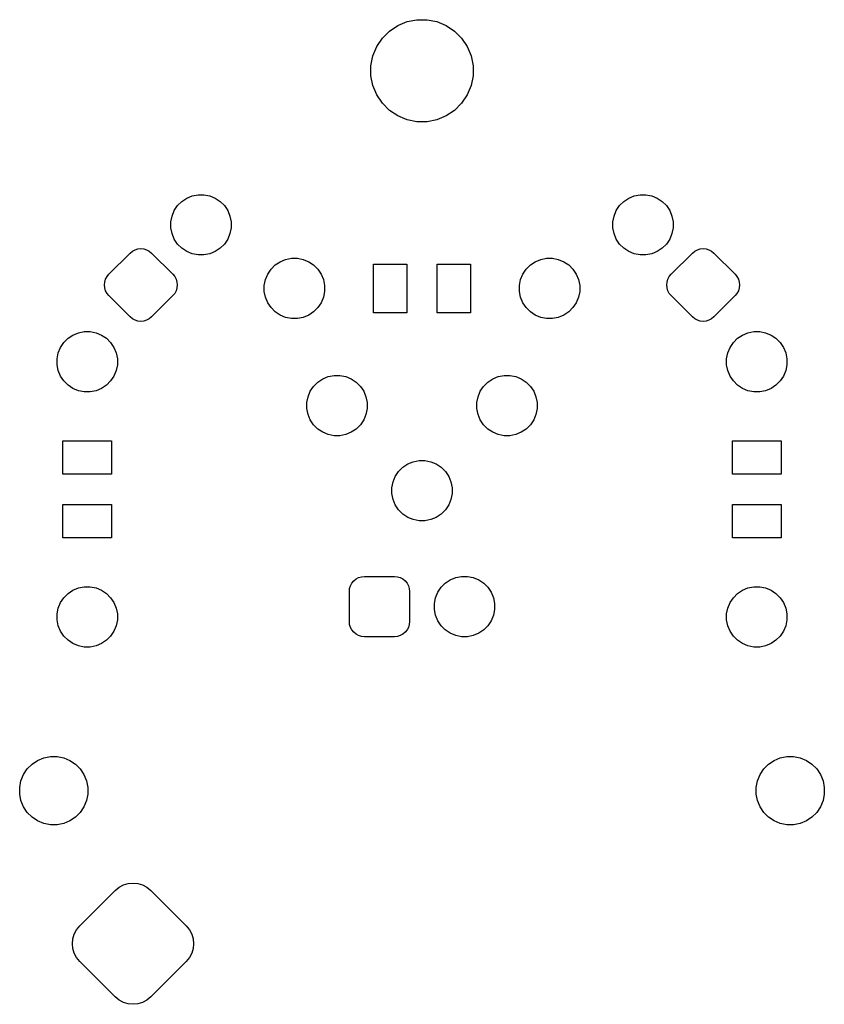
# Model space of a CAD drawing. Extents: x 5.09 to 6.74, y -5.6 to -2.91.
# Tile 3 of 3: x 5.37 to 6.32, y -4.07 to -2.91. Entities that reach past the tile are written whole.
import ezdxf

# ---------------------------------------------------------------- set-up
doc = ezdxf.new("R2010")
doc.units = 0
doc.header["$MEASUREMENT"] = 0
doc.layers.add('BLACK', color=7, linetype='CONTINUOUS')

msp = doc.modelspace()

# ---------------------------------------------------------------- linework, layer by layer
at = {"layer": 'BLACK', "linetype": 'CONTINUOUS'}
for p, q in [((5.81804, -2.91927), (5.82896, -2.91475)), ((5.82896, -2.91475), (5.84055, -2.91244)), ((5.84055, -2.91244), (5.85237, -2.91244)), ((5.85237, -2.91244), (5.86396, -2.91475)), ((5.86396, -2.91475), (5.87488, -2.91927)), ((5.79985, -2.93419), (5.80821, -2.92584)), ((5.80821, -2.92584), (5.81804, -2.91927)), ((5.87488, -2.91927), (5.8847, -2.92584)), ((5.8847, -2.92584), (5.89306, -2.93419)), ((5.79329, -2.94402), (5.79985, -2.93419)), ((5.89306, -2.93419), (5.89963, -2.94402)), ((5.78876, -2.95494), (5.79329, -2.94402)), ((5.89963, -2.94402), (5.90415, -2.95494)), ((5.78646, -2.96653), (5.78876, -2.95494)), ((5.90415, -2.95494), (5.90646, -2.96653)), ((5.78646, -2.97835), (5.78646, -2.96653)), ((5.90646, -2.96653), (5.90646, -2.97835)), ((5.78876, -2.98994), (5.78646, -2.97835)), ((5.90646, -2.97835), (5.90415, -2.98994)), ((5.79329, -3.00086), (5.78876, -2.98994)), ((5.90415, -2.98994), (5.89963, -3.00086)), ((5.79985, -3.01069), (5.79329, -3.00086)), ((5.89963, -3.00086), (5.89306, -3.01069)), ((5.80821, -3.01905), (5.79985, -3.01069)), ((5.81804, -3.02561), (5.80821, -3.01905)), ((5.8847, -3.01905), (5.87488, -3.02561)), ((5.89306, -3.01069), (5.8847, -3.01905)), ((5.82896, -3.03014), (5.81804, -3.02561)), ((5.84055, -3.03244), (5.82896, -3.03014)), ((5.85237, -3.03244), (5.84055, -3.03244)), ((5.86396, -3.03014), (5.85237, -3.03244)), ((5.87488, -3.02561), (5.86396, -3.03014)), ((5.56395, -3.1261), (5.56975, -3.12222)), ((5.56975, -3.12222), (5.5762, -3.11955)), ((5.5762, -3.11955), (5.58305, -3.11819)), ((5.58305, -3.11819), (5.59003, -3.11819)), ((5.59003, -3.11819), (5.59687, -3.11955)), ((5.59687, -3.11955), (5.60332, -3.12222)), ((5.60332, -3.12222), (5.60912, -3.1261)), ((6.08379, -3.1261), (6.08959, -3.12222)), ((6.08959, -3.12222), (6.09604, -3.11955)), ((6.09604, -3.11955), (6.10289, -3.11819)), ((6.10289, -3.11819), (6.10987, -3.11819)), ((6.10987, -3.11819), (6.11671, -3.11955)), ((6.11671, -3.11955), (6.12316, -3.12222)), ((6.12316, -3.12222), (6.12896, -3.1261)), ((5.55247, -3.14329), (5.55514, -3.13684)), ((5.55514, -3.13684), (5.55901, -3.13103)), ((5.55901, -3.13103), (5.56395, -3.1261)), ((5.60912, -3.1261), (5.61406, -3.13103)), ((5.61406, -3.13103), (5.61794, -3.13684)), ((5.61794, -3.13684), (5.62061, -3.14329)), ((6.07231, -3.14329), (6.07498, -3.13684)), ((6.07498, -3.13684), (6.07885, -3.13103)), ((6.07885, -3.13103), (6.08379, -3.1261)), ((6.12896, -3.1261), (6.1339, -3.13103)), ((6.1339, -3.13103), (6.13778, -3.13684)), ((6.13778, -3.13684), (6.14045, -3.14329)), ((5.5511, -3.15013), (5.55247, -3.14329)), ((5.62061, -3.14329), (5.62197, -3.15013)), ((6.07094, -3.15013), (6.07231, -3.14329)), ((6.14045, -3.14329), (6.14181, -3.15013)), ((5.5511, -3.15711), (5.5511, -3.15013)), ((5.55247, -3.16396), (5.5511, -3.15711)), ((5.62197, -3.15711), (5.62061, -3.16396)), ((5.62197, -3.15013), (5.62197, -3.15711)), ((6.07094, -3.15711), (6.07094, -3.15013)), ((6.07231, -3.16396), (6.07094, -3.15711)), ((6.14181, -3.15711), (6.14045, -3.16396)), ((6.14181, -3.15013), (6.14181, -3.15711)), ((5.55514, -3.1704), (5.55247, -3.16396)), ((5.55901, -3.17621), (5.55514, -3.1704)), ((5.61794, -3.1704), (5.61406, -3.17621)), ((5.62061, -3.16396), (5.61794, -3.1704)), ((6.07498, -3.1704), (6.07231, -3.16396)), ((6.07885, -3.17621), (6.07498, -3.1704)), ((6.13778, -3.1704), (6.1339, -3.17621)), ((6.14045, -3.16396), (6.13778, -3.1704)), ((5.50598, -3.18455), (5.50905, -3.18291)), ((5.50905, -3.18291), (5.51237, -3.1819)), ((5.51237, -3.1819), (5.51583, -3.18156)), ((5.51583, -3.18156), (5.51928, -3.1819)), ((5.51928, -3.1819), (5.52261, -3.18291)), ((5.52261, -3.18291), (5.52567, -3.18455)), ((5.56395, -3.18114), (5.55901, -3.17621)), ((5.56975, -3.18502), (5.56395, -3.18114)), ((5.60912, -3.18114), (5.60332, -3.18502)), ((5.61406, -3.17621), (5.60912, -3.18114)), ((6.08379, -3.18114), (6.07885, -3.17621)), ((6.08959, -3.18502), (6.08379, -3.18114)), ((6.12896, -3.18114), (6.12316, -3.18502)), ((6.1339, -3.17621), (6.12896, -3.18114)), ((6.16724, -3.18455), (6.17031, -3.18291)), ((6.17031, -3.18291), (6.17363, -3.1819)), ((6.17363, -3.1819), (6.17709, -3.18156)), ((6.17709, -3.18156), (6.18054, -3.1819)), ((6.18054, -3.1819), (6.18387, -3.18291)), ((6.18387, -3.18291), (6.18693, -3.18455)), ((5.47824, -3.2118), (5.5033, -3.18675)), ((5.5033, -3.18675), (5.50598, -3.18455)), ((5.52567, -3.18455), (5.52835, -3.18675)), ((5.52835, -3.18675), (5.55341, -3.2118)), ((5.5762, -3.18769), (5.56975, -3.18502)), ((5.58305, -3.18905), (5.5762, -3.18769)), ((5.59003, -3.18905), (5.58305, -3.18905)), ((5.59687, -3.18769), (5.59003, -3.18905)), ((5.60332, -3.18502), (5.59687, -3.18769)), ((5.67967, -3.19695), (5.68612, -3.19428)), ((5.68612, -3.19428), (5.69297, -3.19291)), ((5.69297, -3.19291), (5.69995, -3.19291)), ((5.69995, -3.19291), (5.70679, -3.19428)), ((5.70679, -3.19428), (5.71324, -3.19695)), ((5.97967, -3.19695), (5.98612, -3.19428)), ((5.98612, -3.19428), (5.99297, -3.19291)), ((5.99297, -3.19291), (5.99995, -3.19291)), ((5.99995, -3.19291), (6.00679, -3.19428)), ((6.00679, -3.19428), (6.01324, -3.19695)), ((6.09604, -3.18769), (6.08959, -3.18502)), ((6.10289, -3.18905), (6.09604, -3.18769)), ((6.10987, -3.18905), (6.10289, -3.18905)), ((6.11671, -3.18769), (6.10987, -3.18905)), ((6.12316, -3.18502), (6.11671, -3.18769)), ((6.13951, -3.2118), (6.16456, -3.18675)), ((6.16456, -3.18675), (6.16724, -3.18455)), ((6.18693, -3.18455), (6.18962, -3.18675)), ((6.18962, -3.18675), (6.21467, -3.2118)), ((5.66506, -3.21156), (5.66893, -3.20576)), ((5.66893, -3.20576), (5.67387, -3.20082)), ((5.67387, -3.20082), (5.67967, -3.19695)), ((5.71324, -3.19695), (5.71904, -3.20082)), ((5.71904, -3.20082), (5.72398, -3.20576)), ((5.72398, -3.20576), (5.72786, -3.21156)), ((5.78937, -3.25689), (5.78937, -3.1998)), ((5.78937, -3.1998), (5.82874, -3.1998)), ((5.82874, -3.1998), (5.82874, -3.25689)), ((5.86417, -3.25689), (5.86417, -3.1998)), ((5.86417, -3.1998), (5.90354, -3.1998)), ((5.90354, -3.1998), (5.90354, -3.25689)), ((5.96506, -3.21156), (5.96893, -3.20576)), ((5.96893, -3.20576), (5.97387, -3.20082)), ((5.97387, -3.20082), (5.97967, -3.19695)), ((6.01324, -3.19695), (6.01904, -3.20082)), ((6.01904, -3.20082), (6.02398, -3.20576)), ((6.02398, -3.20576), (6.02786, -3.21156)), ((5.47339, -3.22088), (5.4744, -3.21755)), ((5.4744, -3.21755), (5.47604, -3.21449)), ((5.47604, -3.21449), (5.47824, -3.2118)), ((5.55341, -3.2118), (5.55561, -3.21449)), ((5.55561, -3.21449), (5.55725, -3.21755)), ((5.55725, -3.21755), (5.55826, -3.22088)), ((5.66102, -3.22486), (5.66239, -3.21801)), ((5.66239, -3.21801), (5.66506, -3.21156)), ((5.72786, -3.21156), (5.73053, -3.21801)), ((5.73053, -3.21801), (5.73189, -3.22486)), ((5.96102, -3.22486), (5.96239, -3.21801)), ((5.96239, -3.21801), (5.96506, -3.21156)), ((6.02786, -3.21156), (6.03053, -3.21801)), ((6.03053, -3.21801), (6.03189, -3.22486)), ((6.13466, -3.22088), (6.13566, -3.21755)), ((6.13566, -3.21755), (6.1373, -3.21449)), ((6.1373, -3.21449), (6.13951, -3.2118)), ((6.21467, -3.2118), (6.21687, -3.21449)), ((6.21687, -3.21449), (6.21851, -3.21755)), ((6.21851, -3.21755), (6.21952, -3.22088)), ((5.47305, -3.22433), (5.47339, -3.22088)), ((5.47339, -3.22779), (5.47305, -3.22433)), ((5.4744, -3.23111), (5.47339, -3.22779)), ((5.55826, -3.22779), (5.55725, -3.23111)), ((5.55826, -3.22088), (5.5586, -3.22433)), ((5.5586, -3.22433), (5.55826, -3.22779)), ((5.66102, -3.23184), (5.66102, -3.22486)), ((5.73189, -3.22486), (5.73189, -3.23184)), ((5.96102, -3.23184), (5.96102, -3.22486)), ((6.03189, -3.22486), (6.03189, -3.23184)), ((6.13432, -3.22433), (6.13466, -3.22088)), ((6.13466, -3.22779), (6.13432, -3.22433)), ((6.13566, -3.23111), (6.13466, -3.22779)), ((6.21952, -3.22779), (6.21851, -3.23111)), ((6.21952, -3.22088), (6.21986, -3.22433)), ((6.21986, -3.22433), (6.21952, -3.22779)), ((5.47604, -3.23417), (5.4744, -3.23111)), ((5.47824, -3.23686), (5.47604, -3.23417)), ((5.5033, -3.26191), (5.47824, -3.23686)), ((5.55341, -3.23686), (5.52835, -3.26191)), ((5.55561, -3.23417), (5.55341, -3.23686)), ((5.55725, -3.23111), (5.55561, -3.23417)), ((5.66239, -3.23868), (5.66102, -3.23184)), ((5.66506, -3.24513), (5.66239, -3.23868)), ((5.73053, -3.23868), (5.72786, -3.24513)), ((5.73189, -3.23184), (5.73053, -3.23868)), ((5.96239, -3.23868), (5.96102, -3.23184)), ((5.96506, -3.24513), (5.96239, -3.23868)), ((6.03053, -3.23868), (6.02786, -3.24513)), ((6.03189, -3.23184), (6.03053, -3.23868)), ((6.1373, -3.23417), (6.13566, -3.23111)), ((6.13951, -3.23686), (6.1373, -3.23417)), ((6.16456, -3.26191), (6.13951, -3.23686)), ((6.21467, -3.23686), (6.18962, -3.26191)), ((6.21687, -3.23417), (6.21467, -3.23686)), ((6.21851, -3.23111), (6.21687, -3.23417)), ((5.66893, -3.25093), (5.66506, -3.24513)), ((5.67387, -3.25587), (5.66893, -3.25093)), ((5.72398, -3.25093), (5.71904, -3.25587)), ((5.72786, -3.24513), (5.72398, -3.25093)), ((5.96893, -3.25093), (5.96506, -3.24513)), ((5.97387, -3.25587), (5.96893, -3.25093)), ((6.02398, -3.25093), (6.01904, -3.25587)), ((6.02786, -3.24513), (6.02398, -3.25093)), ((5.50598, -3.26412), (5.5033, -3.26191)), ((5.50905, -3.26575), (5.50598, -3.26412)), ((5.52567, -3.26412), (5.52261, -3.26575)), ((5.52835, -3.26191), (5.52567, -3.26412)), ((5.67967, -3.25975), (5.67387, -3.25587)), ((5.68612, -3.26242), (5.67967, -3.25975)), ((5.69297, -3.26378), (5.68612, -3.26242)), ((5.69995, -3.26378), (5.69297, -3.26378)), ((5.70679, -3.26242), (5.69995, -3.26378)), ((5.71324, -3.25975), (5.70679, -3.26242)), ((5.71904, -3.25587), (5.71324, -3.25975)), ((5.82874, -3.25689), (5.78937, -3.25689)), ((5.90354, -3.25689), (5.86417, -3.25689)), ((5.97967, -3.25975), (5.97387, -3.25587)), ((5.98612, -3.26242), (5.97967, -3.25975)), ((5.99297, -3.26378), (5.98612, -3.26242)), ((5.99995, -3.26378), (5.99297, -3.26378)), ((6.00679, -3.26242), (5.99995, -3.26378)), ((6.01324, -3.25975), (6.00679, -3.26242)), ((6.01904, -3.25587), (6.01324, -3.25975)), ((6.16724, -3.26412), (6.16456, -3.26191)), ((6.17031, -3.26575), (6.16724, -3.26412)), ((6.18693, -3.26412), (6.18387, -3.26575)), ((6.18962, -3.26191), (6.18693, -3.26412)), ((5.51237, -3.26676), (5.50905, -3.26575)), ((5.51583, -3.2671), (5.51237, -3.26676)), ((5.51928, -3.26676), (5.51583, -3.2671)), ((5.52261, -3.26575), (5.51928, -3.26676)), ((6.17363, -3.26676), (6.17031, -3.26575)), ((6.17709, -3.2671), (6.17363, -3.26676)), ((6.18054, -3.26676), (6.17709, -3.2671)), ((6.18387, -3.26575), (6.18054, -3.26676)), ((5.42523, -3.29198), (5.43017, -3.28704)), ((5.43017, -3.28704), (5.43597, -3.28317)), ((5.43597, -3.28317), (5.44242, -3.2805)), ((5.44242, -3.2805), (5.44927, -3.27913)), ((5.44927, -3.27913), (5.45625, -3.27913)), ((5.45625, -3.27913), (5.46309, -3.2805)), ((5.46309, -3.2805), (5.46954, -3.28317)), ((5.46954, -3.28317), (5.47534, -3.28704)), ((5.47534, -3.28704), (5.48028, -3.29198)), ((6.21263, -3.29198), (6.21757, -3.28704)), ((6.21757, -3.28704), (6.22337, -3.28317)), ((6.22337, -3.28317), (6.22982, -3.2805)), ((6.22982, -3.2805), (6.23667, -3.27913)), ((6.23667, -3.27913), (6.24365, -3.27913)), ((6.24365, -3.27913), (6.25049, -3.2805)), ((6.25049, -3.2805), (6.25694, -3.28317)), ((6.25694, -3.28317), (6.26274, -3.28704)), ((6.26274, -3.28704), (6.26768, -3.29198)), ((5.41868, -3.30423), (5.42136, -3.29778)), ((5.42136, -3.29778), (5.42523, -3.29198)), ((5.48028, -3.29198), (5.48416, -3.29778)), ((5.48416, -3.29778), (5.48683, -3.30423)), ((6.20609, -3.30423), (6.20876, -3.29778)), ((6.20876, -3.29778), (6.21263, -3.29198)), ((6.26768, -3.29198), (6.27156, -3.29778)), ((6.27156, -3.29778), (6.27423, -3.30423)), ((5.41732, -3.31108), (5.41868, -3.30423)), ((5.48683, -3.30423), (5.48819, -3.31108)), ((6.20472, -3.31108), (6.20609, -3.30423)), ((6.27423, -3.30423), (6.27559, -3.31108)), ((5.41732, -3.31806), (5.41732, -3.31108)), ((5.41868, -3.3249), (5.41732, -3.31806)), ((5.48819, -3.31806), (5.48683, -3.3249)), ((5.48819, -3.31108), (5.48819, -3.31806)), ((6.20472, -3.31806), (6.20472, -3.31108)), ((6.20609, -3.3249), (6.20472, -3.31806)), ((6.27559, -3.31806), (6.27423, -3.3249)), ((6.27559, -3.31108), (6.27559, -3.31806)), ((5.42136, -3.33135), (5.41868, -3.3249)), ((5.42523, -3.33715), (5.42136, -3.33135)), ((5.48416, -3.33135), (5.48028, -3.33715)), ((5.48683, -3.3249), (5.48416, -3.33135)), ((5.72967, -3.33474), (5.73612, -3.33207)), ((5.73612, -3.33207), (5.74297, -3.33071)), ((5.74297, -3.33071), (5.74995, -3.33071)), ((5.74995, -3.33071), (5.75679, -3.33207)), ((5.75679, -3.33207), (5.76324, -3.33474)), ((5.92967, -3.33474), (5.93612, -3.33207)), ((5.93612, -3.33207), (5.94297, -3.33071)), ((5.94297, -3.33071), (5.94995, -3.33071)), ((5.94995, -3.33071), (5.95679, -3.33207)), ((5.95679, -3.33207), (5.96324, -3.33474)), ((6.20876, -3.33135), (6.20609, -3.3249)), ((6.21263, -3.33715), (6.20876, -3.33135)), ((6.27156, -3.33135), (6.26768, -3.33715)), ((6.27423, -3.3249), (6.27156, -3.33135)), ((5.43017, -3.34209), (5.42523, -3.33715)), ((5.43597, -3.34597), (5.43017, -3.34209)), ((5.47534, -3.34209), (5.46954, -3.34597)), ((5.48028, -3.33715), (5.47534, -3.34209)), ((5.71506, -3.34936), (5.71893, -3.34355)), ((5.71893, -3.34355), (5.72387, -3.33862)), ((5.72387, -3.33862), (5.72967, -3.33474)), ((5.76324, -3.33474), (5.76904, -3.33862)), ((5.76904, -3.33862), (5.77398, -3.34355)), ((5.77398, -3.34355), (5.77786, -3.34936)), ((5.91506, -3.34936), (5.91893, -3.34355)), ((5.91893, -3.34355), (5.92387, -3.33862)), ((5.92387, -3.33862), (5.92967, -3.33474)), ((5.96324, -3.33474), (5.96904, -3.33862)), ((5.96904, -3.33862), (5.97398, -3.34355)), ((5.97398, -3.34355), (5.97786, -3.34936)), ((6.21757, -3.34209), (6.21263, -3.33715)), ((6.22337, -3.34597), (6.21757, -3.34209)), ((6.26274, -3.34209), (6.25694, -3.34597)), ((6.26768, -3.33715), (6.26274, -3.34209)), ((5.44242, -3.34864), (5.43597, -3.34597)), ((5.44927, -3.35), (5.44242, -3.34864)), ((5.45625, -3.35), (5.44927, -3.35)), ((5.46309, -3.34864), (5.45625, -3.35)), ((5.46954, -3.34597), (5.46309, -3.34864)), ((5.71102, -3.36265), (5.71239, -3.35581)), ((5.71239, -3.35581), (5.71506, -3.34936)), ((5.77786, -3.34936), (5.78053, -3.35581)), ((5.78053, -3.35581), (5.78189, -3.36265)), ((5.91102, -3.36265), (5.91239, -3.35581)), ((5.91239, -3.35581), (5.91506, -3.34936)), ((5.97786, -3.34936), (5.98053, -3.35581)), ((5.98053, -3.35581), (5.98189, -3.36265)), ((6.22982, -3.34864), (6.22337, -3.34597)), ((6.23667, -3.35), (6.22982, -3.34864)), ((6.24365, -3.35), (6.23667, -3.35)), ((6.25049, -3.34864), (6.24365, -3.35)), ((6.25694, -3.34597), (6.25049, -3.34864)), ((5.71102, -3.36963), (5.71102, -3.36265)), ((5.78189, -3.36265), (5.78189, -3.36963)), ((5.91102, -3.36963), (5.91102, -3.36265)), ((5.98189, -3.36265), (5.98189, -3.36963)), ((5.71239, -3.37648), (5.71102, -3.36963)), ((5.71506, -3.38293), (5.71239, -3.37648)), ((5.78053, -3.37648), (5.77786, -3.38293)), ((5.78189, -3.36963), (5.78053, -3.37648)), ((5.91239, -3.37648), (5.91102, -3.36963)), ((5.91506, -3.38293), (5.91239, -3.37648)), ((5.98053, -3.37648), (5.97786, -3.38293)), ((5.98189, -3.36963), (5.98053, -3.37648)), ((5.71893, -3.38873), (5.71506, -3.38293)), ((5.72387, -3.39366), (5.71893, -3.38873)), ((5.77398, -3.38873), (5.76904, -3.39366)), ((5.77786, -3.38293), (5.77398, -3.38873)), ((5.91893, -3.38873), (5.91506, -3.38293)), ((5.92387, -3.39366), (5.91893, -3.38873)), ((5.97398, -3.38873), (5.96904, -3.39366)), ((5.97786, -3.38293), (5.97398, -3.38873)), ((5.72967, -3.39754), (5.72387, -3.39366)), ((5.73612, -3.40021), (5.72967, -3.39754)), ((5.74297, -3.40157), (5.73612, -3.40021)), ((5.74995, -3.40157), (5.74297, -3.40157)), ((5.75679, -3.40021), (5.74995, -3.40157)), ((5.76324, -3.39754), (5.75679, -3.40021)), ((5.76904, -3.39366), (5.76324, -3.39754)), ((5.92967, -3.39754), (5.92387, -3.39366)), ((5.93612, -3.40021), (5.92967, -3.39754)), ((5.94297, -3.40157), (5.93612, -3.40021)), ((5.94995, -3.40157), (5.94297, -3.40157)), ((5.95679, -3.40021), (5.94995, -3.40157)), ((5.96324, -3.39754), (5.95679, -3.40021)), ((5.96904, -3.39366), (5.96324, -3.39754)), ((5.42421, -3.44685), (5.42421, -3.40748)), ((5.42421, -3.40748), (5.4813, -3.40748)), ((5.4813, -3.40748), (5.4813, -3.44685)), ((6.21161, -3.44685), (6.21161, -3.40748)), ((6.21161, -3.40748), (6.2687, -3.40748)), ((6.2687, -3.40748), (6.2687, -3.44685)), ((5.82387, -3.43862), (5.82967, -3.43474)), ((5.82967, -3.43474), (5.83612, -3.43207)), ((5.83612, -3.43207), (5.84297, -3.43071)), ((5.84297, -3.43071), (5.84995, -3.43071)), ((5.84995, -3.43071), (5.85679, -3.43207)), ((5.85679, -3.43207), (5.86324, -3.43474)), ((5.86324, -3.43474), (5.86904, -3.43862)), ((5.4813, -3.44685), (5.42421, -3.44685)), ((5.81239, -3.45581), (5.81506, -3.44936)), ((5.81506, -3.44936), (5.81893, -3.44355)), ((5.81893, -3.44355), (5.82387, -3.43862)), ((5.86904, -3.43862), (5.87398, -3.44355)), ((5.87398, -3.44355), (5.87786, -3.44936)), ((5.87786, -3.44936), (5.88053, -3.45581)), ((6.2687, -3.44685), (6.21161, -3.44685)), ((5.81102, -3.46265), (5.81239, -3.45581)), ((5.88053, -3.45581), (5.88189, -3.46265)), ((5.81102, -3.46963), (5.81102, -3.46265)), ((5.81239, -3.47648), (5.81102, -3.46963)), ((5.88189, -3.46963), (5.88053, -3.47648)), ((5.88189, -3.46265), (5.88189, -3.46963)), ((5.42421, -3.52165), (5.42421, -3.48228)), ((5.42421, -3.48228), (5.4813, -3.48228)), ((5.4813, -3.48228), (5.4813, -3.52165)), ((5.81506, -3.48293), (5.81239, -3.47648)), ((5.81893, -3.48873), (5.81506, -3.48293)), ((5.87786, -3.48293), (5.87398, -3.48873)), ((5.88053, -3.47648), (5.87786, -3.48293)), ((6.21161, -3.52165), (6.21161, -3.48228)), ((6.21161, -3.48228), (6.2687, -3.48228)), ((6.2687, -3.48228), (6.2687, -3.52165)), ((5.82387, -3.49366), (5.81893, -3.48873)), ((5.82967, -3.49754), (5.82387, -3.49366)), ((5.86904, -3.49366), (5.86324, -3.49754)), ((5.87398, -3.48873), (5.86904, -3.49366)), ((5.83612, -3.50021), (5.82967, -3.49754)), ((5.84297, -3.50157), (5.83612, -3.50021)), ((5.84995, -3.50157), (5.84297, -3.50157)), ((5.85679, -3.50021), (5.84995, -3.50157)), ((5.86324, -3.49754), (5.85679, -3.50021)), ((5.4813, -3.52165), (5.42421, -3.52165)), ((6.2687, -3.52165), (6.21161, -3.52165)), ((5.76237, -3.57787), (5.76401, -3.5748)), ((5.76401, -3.5748), (5.76621, -3.57212)), ((5.76621, -3.57212), (5.7689, -3.56991)), ((5.7689, -3.56991), (5.77196, -3.56828)), ((5.77196, -3.56828), (5.77528, -3.56727)), ((5.77528, -3.56727), (5.77874, -3.56693)), ((5.77874, -3.56693), (5.81417, -3.56693)), ((5.81417, -3.56693), (5.81763, -3.56727)), ((5.81763, -3.56727), (5.82095, -3.56828)), ((5.82095, -3.56828), (5.82402, -3.56991)), ((5.82402, -3.56991), (5.8267, -3.57212)), ((5.8267, -3.57212), (5.8289, -3.5748)), ((5.8289, -3.5748), (5.83054, -3.57787)), ((5.86893, -3.57977), (5.87387, -3.57484)), ((5.87387, -3.57484), (5.87967, -3.57096)), ((5.87967, -3.57096), (5.88612, -3.56829)), ((5.88612, -3.56829), (5.89297, -3.56693)), ((5.89297, -3.56693), (5.89995, -3.56693)), ((5.89995, -3.56693), (5.90679, -3.56829)), ((5.90679, -3.56829), (5.91324, -3.57096)), ((5.91324, -3.57096), (5.91904, -3.57484)), ((5.91904, -3.57484), (5.92398, -3.57977)), ((5.42523, -3.59198), (5.43017, -3.58704)), ((5.43017, -3.58704), (5.43597, -3.58317)), ((5.43597, -3.58317), (5.44242, -3.5805)), ((5.44242, -3.5805), (5.44927, -3.57913)), ((5.44927, -3.57913), (5.45625, -3.57913)), ((5.45625, -3.57913), (5.46309, -3.5805)), ((5.46309, -3.5805), (5.46954, -3.58317)), ((5.46954, -3.58317), (5.47534, -3.58704)), ((5.47534, -3.58704), (5.48028, -3.59198)), ((5.76102, -3.58465), (5.76136, -3.58119)), ((5.76102, -3.62008), (5.76102, -3.58465)), ((5.76136, -3.58119), (5.76237, -3.57787)), ((5.83054, -3.57787), (5.83155, -3.58119)), ((5.83155, -3.58119), (5.83189, -3.58465)), ((5.83189, -3.58465), (5.83189, -3.62008)), ((5.86239, -3.59203), (5.86506, -3.58558)), ((5.86506, -3.58558), (5.86893, -3.57977)), ((5.92398, -3.57977), (5.92786, -3.58558)), ((5.92786, -3.58558), (5.93053, -3.59203)), ((6.21263, -3.59198), (6.21757, -3.58704)), ((6.21757, -3.58704), (6.22337, -3.58317)), ((6.22337, -3.58317), (6.22982, -3.5805)), ((6.22982, -3.5805), (6.23667, -3.57913)), ((6.23667, -3.57913), (6.24365, -3.57913)), ((6.24365, -3.57913), (6.25049, -3.5805)), ((6.25049, -3.5805), (6.25694, -3.58317)), ((6.25694, -3.58317), (6.26274, -3.58704)), ((6.26274, -3.58704), (6.26768, -3.59198)), ((5.41868, -3.60423), (5.42136, -3.59778)), ((5.42136, -3.59778), (5.42523, -3.59198)), ((5.48028, -3.59198), (5.48416, -3.59778)), ((5.48416, -3.59778), (5.48683, -3.60423)), ((5.86102, -3.59887), (5.86239, -3.59203)), ((5.86102, -3.60585), (5.86102, -3.59887)), ((5.93053, -3.59203), (5.93189, -3.59887)), ((5.93189, -3.59887), (5.93189, -3.60585)), ((6.20609, -3.60423), (6.20876, -3.59778)), ((6.20876, -3.59778), (6.21263, -3.59198)), ((6.26768, -3.59198), (6.27156, -3.59778)), ((6.27156, -3.59778), (6.27423, -3.60423)), ((5.41732, -3.61108), (5.41868, -3.60423)), ((5.41732, -3.61806), (5.41732, -3.61108)), ((5.48683, -3.60423), (5.48819, -3.61108)), ((5.48819, -3.61108), (5.48819, -3.61806)), ((5.86239, -3.6127), (5.86102, -3.60585)), ((5.93189, -3.60585), (5.93053, -3.6127)), ((6.20472, -3.61108), (6.20609, -3.60423)), ((6.20472, -3.61806), (6.20472, -3.61108)), ((6.27423, -3.60423), (6.27559, -3.61108)), ((6.27559, -3.61108), (6.27559, -3.61806)), ((5.41868, -3.6249), (5.41732, -3.61806)), ((5.48819, -3.61806), (5.48683, -3.6249)), ((5.76136, -3.62354), (5.76102, -3.62008)), ((5.83189, -3.62008), (5.83155, -3.62354)), ((5.86506, -3.61915), (5.86239, -3.6127)), ((5.86893, -3.62495), (5.86506, -3.61915)), ((5.92786, -3.61915), (5.92398, -3.62495)), ((5.93053, -3.6127), (5.92786, -3.61915)), ((6.20609, -3.6249), (6.20472, -3.61806)), ((6.27559, -3.61806), (6.27423, -3.6249)), ((5.42136, -3.63135), (5.41868, -3.6249)), ((5.42523, -3.63715), (5.42136, -3.63135)), ((5.48416, -3.63135), (5.48028, -3.63715)), ((5.48683, -3.6249), (5.48416, -3.63135)), ((5.76237, -3.62686), (5.76136, -3.62354)), ((5.76401, -3.62992), (5.76237, -3.62686)), ((5.76621, -3.63261), (5.76401, -3.62992)), ((5.7689, -3.63481), (5.76621, -3.63261)), ((5.8267, -3.63261), (5.82402, -3.63481)), ((5.8289, -3.62992), (5.8267, -3.63261)), ((5.83054, -3.62686), (5.8289, -3.62992)), ((5.83155, -3.62354), (5.83054, -3.62686)), ((5.87387, -3.62988), (5.86893, -3.62495)), ((5.87967, -3.63376), (5.87387, -3.62988)), ((5.88612, -3.63643), (5.87967, -3.63376)), ((5.91324, -3.63376), (5.90679, -3.63643)), ((5.91904, -3.62988), (5.91324, -3.63376)), ((5.92398, -3.62495), (5.91904, -3.62988)), ((6.20876, -3.63135), (6.20609, -3.6249)), ((6.21263, -3.63715), (6.20876, -3.63135)), ((6.27156, -3.63135), (6.26768, -3.63715)), ((6.27423, -3.6249), (6.27156, -3.63135)), ((5.43017, -3.64209), (5.42523, -3.63715)), ((5.43597, -3.64597), (5.43017, -3.64209)), ((5.44242, -3.64864), (5.43597, -3.64597)), ((5.46954, -3.64597), (5.46309, -3.64864)), ((5.47534, -3.64209), (5.46954, -3.64597)), ((5.48028, -3.63715), (5.47534, -3.64209)), ((5.77196, -3.63645), (5.7689, -3.63481)), ((5.77528, -3.63745), (5.77196, -3.63645)), ((5.77874, -3.6378), (5.77528, -3.63745)), ((5.81417, -3.6378), (5.77874, -3.6378)), ((5.81763, -3.63745), (5.81417, -3.6378)), ((5.82095, -3.63645), (5.81763, -3.63745)), ((5.82402, -3.63481), (5.82095, -3.63645)), ((5.89297, -3.6378), (5.88612, -3.63643)), ((5.89995, -3.6378), (5.89297, -3.6378)), ((5.90679, -3.63643), (5.89995, -3.6378)), ((6.21757, -3.64209), (6.21263, -3.63715)), ((6.22337, -3.64597), (6.21757, -3.64209)), ((6.22982, -3.64864), (6.22337, -3.64597)), ((6.25694, -3.64597), (6.25049, -3.64864)), ((6.26274, -3.64209), (6.25694, -3.64597)), ((6.26768, -3.63715), (6.26274, -3.64209)), ((5.44927, -3.65), (5.44242, -3.64864)), ((5.45625, -3.65), (5.44927, -3.65)), ((5.46309, -3.64864), (5.45625, -3.65)), ((6.23667, -3.65), (6.22982, -3.64864)), ((6.24365, -3.65), (6.23667, -3.65)), ((6.25049, -3.64864), (6.24365, -3.65)), ((5.38784, -3.78777), (5.3944, -3.78338)), ((5.3944, -3.78338), (5.4017, -3.78036)), ((5.4017, -3.78036), (5.40944, -3.77882)), ((5.40944, -3.77882), (5.41733, -3.77882)), ((5.41733, -3.77882), (5.42508, -3.78036)), ((5.42508, -3.78036), (5.43237, -3.78338)), ((5.43237, -3.78338), (5.43893, -3.78777)), ((6.25398, -3.78777), (6.26054, -3.78338)), ((6.26054, -3.78338), (6.26784, -3.78036)), ((6.26784, -3.78036), (6.27558, -3.77882)), ((6.27558, -3.77882), (6.28347, -3.77882)), ((6.28347, -3.77882), (6.29122, -3.78036)), ((6.29122, -3.78036), (6.29851, -3.78338)), ((6.29851, -3.78338), (6.30508, -3.78777)), ((5.37787, -3.79991), (5.38225, -3.79335)), ((5.38225, -3.79335), (5.38784, -3.78777)), ((5.43893, -3.78777), (5.44452, -3.79335)), ((5.44452, -3.79335), (5.4489, -3.79991)), ((6.24401, -3.79991), (6.2484, -3.79335)), ((6.2484, -3.79335), (6.25398, -3.78777)), ((6.30508, -3.78777), (6.31066, -3.79335)), ((6.31066, -3.79335), (6.31504, -3.79991)), ((5.37331, -3.81495), (5.37485, -3.80721)), ((5.37485, -3.80721), (5.37787, -3.79991)), ((5.4489, -3.79991), (5.45192, -3.80721)), ((5.45192, -3.80721), (5.45346, -3.81495)), ((6.23945, -3.81495), (6.24099, -3.80721)), ((6.24099, -3.80721), (6.24401, -3.79991)), ((6.31504, -3.79991), (6.31807, -3.80721)), ((6.31807, -3.80721), (6.31961, -3.81495)), ((5.37331, -3.82285), (5.37331, -3.81495)), ((5.45346, -3.81495), (5.45346, -3.82285)), ((6.23945, -3.82285), (6.23945, -3.81495)), ((6.31961, -3.81495), (6.31961, -3.82285)), ((5.37485, -3.83059), (5.37331, -3.82285)), ((5.37787, -3.83788), (5.37485, -3.83059)), ((5.45192, -3.83059), (5.4489, -3.83788)), ((5.45346, -3.82285), (5.45192, -3.83059)), ((6.24099, -3.83059), (6.23945, -3.82285)), ((6.24401, -3.83788), (6.24099, -3.83059)), ((6.31807, -3.83059), (6.31504, -3.83788)), ((6.31961, -3.82285), (6.31807, -3.83059)), ((5.38225, -3.84445), (5.37787, -3.83788)), ((5.4489, -3.83788), (5.44452, -3.84445)), ((6.2484, -3.84445), (6.24401, -3.83788)), ((6.31504, -3.83788), (6.31066, -3.84445)), ((5.38784, -3.85003), (5.38225, -3.84445)), ((5.3944, -3.85441), (5.38784, -3.85003)), ((5.4017, -3.85744), (5.3944, -3.85441)), ((5.43237, -3.85441), (5.42508, -3.85744)), ((5.43893, -3.85003), (5.43237, -3.85441)), ((5.44452, -3.84445), (5.43893, -3.85003)), ((6.25398, -3.85003), (6.2484, -3.84445)), ((6.26054, -3.85441), (6.25398, -3.85003)), ((6.26784, -3.85744), (6.26054, -3.85441)), ((6.29851, -3.85441), (6.29122, -3.85744)), ((6.30508, -3.85003), (6.29851, -3.85441)), ((6.31066, -3.84445), (6.30508, -3.85003)), ((5.40944, -3.85898), (5.4017, -3.85744)), ((5.41733, -3.85898), (5.40944, -3.85898)), ((5.42508, -3.85744), (5.41733, -3.85898)), ((6.27558, -3.85898), (6.26784, -3.85744)), ((6.28347, -3.85898), (6.27558, -3.85898)), ((6.29122, -3.85744), (6.28347, -3.85898)), ((5.48573, -3.93609), (5.4902, -3.93242)), ((5.4902, -3.93242), (5.4953, -3.92969)), ((5.4953, -3.92969), (5.50084, -3.92801)), ((5.50084, -3.92801), (5.5066, -3.92744)), ((5.5066, -3.92744), (5.51236, -3.92801)), ((5.51236, -3.92801), (5.5179, -3.92969)), ((5.5179, -3.92969), (5.52301, -3.93242)), ((5.52301, -3.93242), (5.52748, -3.93609)), ((5.44397, -3.97785), (5.48573, -3.93609)), ((5.52748, -3.93609), (5.56924, -3.97785)), ((5.44029, -3.98233), (5.44397, -3.97785)), ((5.56924, -3.97785), (5.57291, -3.98233)), ((5.43532, -3.99873), (5.43589, -3.99297)), ((5.43589, -3.99297), (5.43757, -3.98743)), ((5.43757, -3.98743), (5.44029, -3.98233)), ((5.57291, -3.98233), (5.57564, -3.98743)), ((5.57564, -3.98743), (5.57732, -3.99297)), ((5.57732, -3.99297), (5.57789, -3.99873)), ((5.43589, -4.00449), (5.43532, -3.99873)), ((5.43757, -4.01003), (5.43589, -4.00449)), ((5.57732, -4.00449), (5.57564, -4.01003)), ((5.57789, -3.99873), (5.57732, -4.00449)), ((5.44029, -4.01514), (5.43757, -4.01003)), ((5.44397, -4.01961), (5.44029, -4.01514)), ((5.57291, -4.01514), (5.56924, -4.01961)), ((5.57564, -4.01003), (5.57291, -4.01514)), ((5.48573, -4.06137), (5.44397, -4.01961)), ((5.56924, -4.01961), (5.52748, -4.06137)), ((5.4902, -4.06504), (5.48573, -4.06137)), ((5.52748, -4.06137), (5.52301, -4.06504)), ((5.4953, -4.06777), (5.4902, -4.06504)), ((5.50084, -4.06945), (5.4953, -4.06777)), ((5.5066, -4.07002), (5.50084, -4.06945)), ((5.51236, -4.06945), (5.5066, -4.07002)), ((5.5179, -4.06777), (5.51236, -4.06945)), ((5.52301, -4.06504), (5.5179, -4.06777))]:
    msp.add_line(p, q, dxfattribs=at)

doc.saveas('drawing.dxf')
